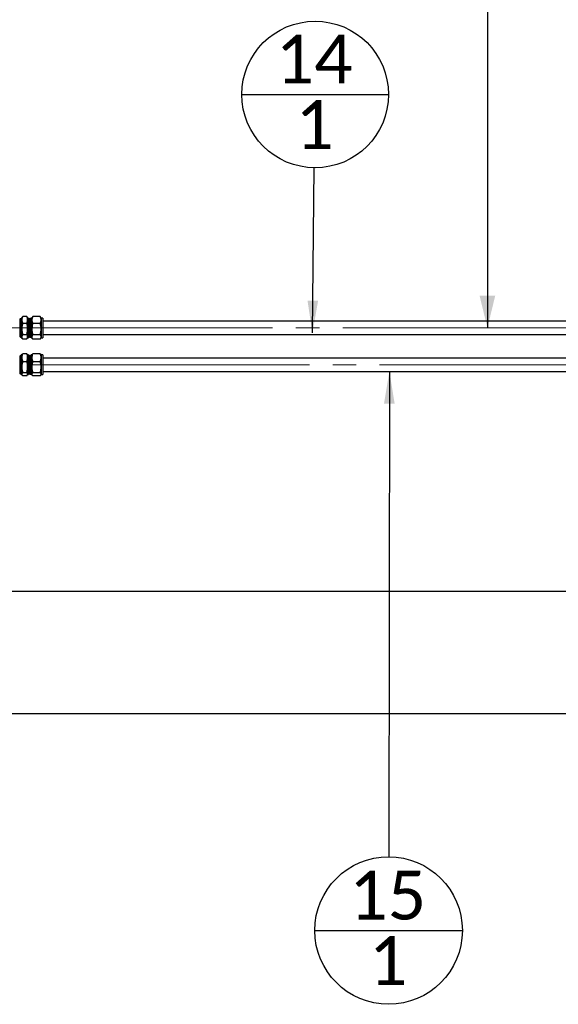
# Paper-space layout 'Sheet1' of a CAD drawing. Header units: millimetres. Extents: x 0 to 23548, y 0 to 16632.
# Tile 108 of 143: x 15290 to 16107, y 2443 to 3938. Entities that reach past the tile are written whole.
import ezdxf

# ---------------------------------------------------------------- set-up
doc = ezdxf.new("R2010")
doc.units = ezdxf.units.MM
doc.linetypes.add('SLD-Mista-longa', pattern=[19.05, 15.24, -1.27, 1.27, -1.27])
doc.linetypes.add('SLD-Sólida', pattern=[0])
doc.layers.add('DETALHAMENTO', color=8, linetype='SLD-Sólida')
doc.styles.add('SLDTEXTSTYLE2', font='CALIBRI.TTF')
doc.styles.get("Standard").update_dxf_attribs({"font": 'CALIBRI.TTF'})
doc.dimstyles.new('SLDDIMSTYLE1', dxfattribs={"dimtxt": 72.8, "dimasz": 49, "dimexe": 0, "dimexo": 0.0625, "dimgap": 18.2, "dimtad": 1, "dimdec": 0, "dimrnd": 1e-09, "dimzin": 12, "dimdsep": 46, "dimtxsty": 'SLDTEXTSTYLE2', "dimsah": 1, "dimcen": 0.09, "dimadec": 0, "dimazin": 3, "dimtfac": 1, "dimtdec": 0, "dimtofl": 0, "dimtmove": 0, "dimatfit": 3, "dimfxl": 0, "dimfrac": 2, "dimtolj": 1, "dimtzin": 12, "dimarcsym": 0})
doc.dimstyles.new('SLDDIMSTYLE3', dxfattribs={"dimtxt": 0.18, "dimasz": 49, "dimexe": 0, "dimexo": 0.0625, "dimgap": 0, "dimtad": 0, "dimtih": 1, "dimtoh": 1, "dimdec": 0, "dimrnd": 1e-09, "dimzin": 0, "dimdsep": 46, "dimtxsty": 'Standard', "dimsah": 1, "dimcen": 0.09, "dimadec": 0, "dimazin": 0, "dimtfac": 49, "dimtdec": 0, "dimtofl": 0, "dimtmove": 0, "dimatfit": 3, "dimfxl": 0, "dimfrac": 2, "dimtolj": 1, "dimtzin": 0, "dimarcsym": 0})
doc.dimstyles.new('SLDDIMSTYLE4', dxfattribs={"dimtxt": 72.8, "dimasz": 49, "dimexe": 0, "dimexo": 0.0625, "dimgap": 18.2, "dimtad": 1, "dimrnd": 1e-09, "dimzin": 12, "dimdsep": 46, "dimtxsty": 'SLDTEXTSTYLE2', "dimsah": 1, "dimcen": 0.09, "dimadec": 0, "dimazin": 3, "dimtfac": 1, "dimtofl": 0, "dimtmove": 0, "dimatfit": 3, "dimfxl": 0, "dimfrac": 2, "dimtolj": 1, "dimtzin": 12, "dimarcsym": 0})

# ---------------------------------------------------------------- blocks, each defined once
blk = doc.blocks.new('_D_9')
at = {"layer": 'DETALHAMENTO', "ltscale": 28}
for p, q in [((9716.2, 3482), (9716.2, 3042.2)), ((16246.7, 3482), (16246.7, 3042.2)), ((9716.2, 3070.2), (16246.7, 3070.2))]:
    blk.add_line(p, q, dxfattribs=at)
for points in [[(9716.2, 3070.2), (9765.2, 3058.3), (9765.2, 3082.1)], [(16246.7, 3070.2), (16197.7, 3082.1), (16197.7, 3058.3)]]:
    blk.add_solid(points, dxfattribs=at)
at = {"layer": 'DETALHAMENTO', "ltscale": 28, "insert": (12882.9, 3167.3), "char_height": 72.8, "attachment_point": 1, "style": 'SLDTEXTSTYLE2'}
blk.add_mtext('6531', dxfattribs=at)
blk = doc.blocks.new('_D_10')
at = {"layer": 'DETALHAMENTO', "ltscale": 28}
for p, q in [((9666.2, 3426), (9666.2, 2856.6)), ((16302.7, 3426), (16302.7, 2856.6)), ((9666.2, 2884.6), (16302.7, 2884.6))]:
    blk.add_line(p, q, dxfattribs=at)
for points in [[(9666.2, 2884.6), (9715.2, 2872.7), (9715.2, 2896.5)], [(16302.7, 2884.6), (16253.7, 2896.5), (16253.7, 2872.7)]]:
    blk.add_solid(points, dxfattribs=at)
at = {"layer": 'DETALHAMENTO', "ltscale": 28, "insert": (12885.9, 2981.7), "char_height": 72.8, "attachment_point": 1, "style": 'SLDTEXTSTYLE2'}
blk.add_mtext('6637', dxfattribs=at)
blk = doc.blocks.new('_D_17')
at = {"layer": 'DETALHAMENTO', "ltscale": 28}
for p, q in [((16214.1, 6945), (15971.5, 6945)), ((15999.5, 6945), (15999.5, 3470))]:
    blk.add_line(p, q, dxfattribs=at)
for points in [[(15999.5, 6945), (15987.6, 6896), (16011.4, 6896)], [(15999.5, 3470), (16011.4, 3519), (15987.6, 3519)]]:
    blk.add_solid(points, dxfattribs=at)
at = {"layer": 'DETALHAMENTO', "ltscale": 28, "insert": (15902.5, 5109), "char_height": 72.8, "attachment_point": 1, "rotation": 90, "style": 'SLDTEXTSTYLE2'}
blk.add_mtext('3475', dxfattribs=at)
blk = doc.blocks.new('SW_NOTE_0_9')
at = {"layer": 'DETALHAMENTO', "color": 0, "ltscale": 28}
blk.add_line((-110, 111.2), (112.5, 111.2), dxfattribs=at)
blk.add_circle((1.3, 111.2), 111.3, dxfattribs=at)
at = {"layer": 'DETALHAMENTO', "color": 0, "ltscale": 28, "attachment_point": 2, "style": 'SLDTEXTSTYLE2'}
for s, insert, char_height in [('14', (-0.2, 202), 74.08), ('1', (0.5, 102.4), 74.1)]:
    blk.add_mtext(s, dxfattribs=dict(at, insert=insert, char_height=char_height))
blk = doc.blocks.new('SW_NOTE_0_10')
at = {"layer": 'DETALHAMENTO', "color": 0, "ltscale": 28}
blk.add_line((-112.2, -112), (111.9, -112), dxfattribs=at)
blk.add_circle((-0.2, -112), 112, dxfattribs=at)
at = {"layer": 'DETALHAMENTO', "color": 0, "ltscale": 28, "attachment_point": 2, "style": 'SLDTEXTSTYLE2'}
for s, insert, char_height in [('15', (-1.6, -21.3), 74.08), ('1', (-0.9, -120.8), 74.1)]:
    blk.add_mtext(s, dxfattribs=dict(at, insert=insert, char_height=char_height))

psp = doc.layouts.new('Sheet1')

# ---------------------------------------------------------------- linework, layer by layer
at = {"color": 7, "linetype": 'SLD-Sólida', "lineweight": 25, "ltscale": 28}
for p, q in [((15290.326, 3483.543), (15289.571, 3484.298)), ((15292.776, 3485.011), (15291.676, 3485.011)), ((15291.676, 3455.011), (15291.676, 3485.011)), ((15293.524, 3486.306), (15292.776, 3485.011)), ((15292.776, 3485.011), (15292.776, 3481.958)), ((15293.566, 3486.281), (15294.116, 3487.195)), ((15300.236, 3487.195), (15294.116, 3487.195)), ((15300.236, 3487.195), (15300.835, 3486.281)), ((15301.576, 3485.011), (15300.841, 3486.285)), ((15302.676, 3485.011), (15301.576, 3485.011)), ((15301.576, 3481.958), (15301.576, 3485.011)), ((15302.676, 3485.011), (15302.676, 3455.011)), ((15304.782, 3484.298), (15304.026, 3483.543)), ((15307.176, 3484.298), (15304.782, 3484.298)), ((15304.782, 3484.298), (15304.782, 3455.723)), ((15308.051, 3485.011), (15307.176, 3485.011)), ((15307.176, 3485.011), (15307.176, 3455.011)), ((15308.799, 3486.306), (15308.051, 3485.011)), ((15308.051, 3481.958), (15308.051, 3485.011)), ((15308.841, 3486.281), (15309.391, 3487.195)), ((15320.711, 3487.195), (15309.391, 3487.195)), ((15320.711, 3487.195), (15321.31, 3486.281)), ((15322.051, 3485.011), (15321.316, 3486.285)), ((15324.676, 3485.011), (15322.051, 3485.011)), ((15322.051, 3485.011), (15322.051, 3481.958)), ((15324.676, 3485.011), (15324.676, 3455.011)), ((15291.676, 3483.543), (15290.326, 3483.543)), ((15290.326, 3483.436), (15290.326, 3483.543)), ((15290.326, 3456.479), (15290.326, 3483.436)), ((15292.776, 3481.958), (15292.776, 3468.129)), ((15300.236, 3476.721), (15294.116, 3476.721)), ((15301.576, 3468.129), (15301.576, 3481.958)), ((15304.026, 3483.543), (15302.676, 3483.543)), ((15304.026, 3483.543), (15304.026, 3456.479)), ((15308.051, 3468.129), (15308.051, 3481.958)), ((15320.711, 3476.721), (15309.391, 3476.721)), ((15322.051, 3481.958), (15322.051, 3468.129)), ((16206.676, 3480.011), (15324.676, 3480.011)), ((15289.571, 3455.723), (15290.326, 3456.479)), ((15290.326, 3456.479), (15291.676, 3456.479)), ((15291.676, 3455.011), (15292.776, 3455.011)), ((15292.776, 3468.129), (15292.776, 3456.182)), ((15292.776, 3456.182), (15292.776, 3455.011)), ((15292.776, 3455.011), (15293.524, 3453.716)), ((15300.236, 3459.538), (15294.116, 3459.538)), ((15300.841, 3453.737), (15301.576, 3455.011)), ((15301.576, 3456.182), (15301.576, 3468.129)), ((15301.576, 3455.011), (15301.576, 3456.182)), ((15301.576, 3455.011), (15302.676, 3455.011)), ((15302.676, 3456.479), (15304.026, 3456.479)), ((15304.026, 3456.479), (15304.782, 3455.723)), ((15304.782, 3455.723), (15307.176, 3455.723)), ((15307.176, 3455.011), (15308.051, 3455.011)), ((15308.051, 3456.182), (15308.051, 3468.129)), ((15308.051, 3455.011), (15308.051, 3456.182)), ((15308.051, 3455.011), (15308.799, 3453.716)), ((15320.711, 3459.538), (15309.391, 3459.538)), ((15321.316, 3453.737), (15322.051, 3455.011)), ((15322.051, 3468.129), (15322.051, 3456.182)), ((15322.051, 3456.182), (15322.051, 3455.011)), ((15322.051, 3455.011), (15324.676, 3455.011)), ((15324.676, 3460.011), (16206.676, 3460.011)), ((15300.236, 3452.827), (15294.116, 3452.827)), ((15320.711, 3452.827), (15309.391, 3452.827)), ((15290.326, 3427.543), (15289.571, 3428.298)), ((15291.676, 3427.543), (15290.326, 3427.543)), ((15290.326, 3427.114), (15290.326, 3427.543)), ((15290.326, 3400.479), (15290.326, 3427.114)), ((15292.776, 3429.011), (15291.676, 3429.011)), ((15291.676, 3399.011), (15291.676, 3429.011)), ((15293.115, 3429.597), (15292.776, 3429.011)), ((15292.776, 3429.011), (15292.776, 3424.717)), ((15292.776, 3424.717), (15292.776, 3410.266)), ((15300.236, 3430.783), (15294.116, 3430.783)), ((15301.576, 3429.011), (15301.244, 3429.587)), ((15302.676, 3429.011), (15301.576, 3429.011)), ((15301.576, 3424.717), (15301.576, 3429.011)), ((15301.576, 3410.266), (15301.576, 3424.717)), ((15302.676, 3429.011), (15302.676, 3399.011)), ((15304.026, 3427.543), (15302.676, 3427.543)), ((15304.782, 3428.298), (15304.026, 3427.543)), ((15304.026, 3427.543), (15304.026, 3400.479)), ((15307.176, 3428.298), (15304.782, 3428.298)), ((15304.782, 3428.298), (15304.782, 3399.723)), ((15308.051, 3429.011), (15307.176, 3429.011)), ((15307.176, 3429.011), (15307.176, 3399.011)), ((15308.39, 3429.597), (15308.051, 3429.011)), ((15308.051, 3424.717), (15308.051, 3429.011)), ((15308.051, 3410.266), (15308.051, 3424.717)), ((15320.711, 3430.783), (15309.391, 3430.783)), ((15322.051, 3429.011), (15321.719, 3429.587)), ((15324.676, 3429.011), (15322.051, 3429.011)), ((15322.051, 3429.011), (15322.051, 3424.717)), ((15322.051, 3424.717), (15322.051, 3410.266)), ((15324.676, 3429.011), (15324.676, 3399.011)), ((16262.676, 3424.011), (15324.676, 3424.011)), ((15292.776, 3410.266), (15292.776, 3399.559)), ((15300.236, 3418.652), (15294.116, 3418.652)), ((15301.576, 3399.559), (15301.576, 3410.266)), ((15308.051, 3399.559), (15308.051, 3410.266)), ((15320.711, 3418.652), (15309.391, 3418.652)), ((15322.051, 3410.266), (15322.051, 3399.559)), ((15289.571, 3399.723), (15290.326, 3400.479)), ((15290.326, 3400.479), (15291.676, 3400.479)), ((15291.676, 3399.011), (15292.776, 3399.011)), ((15292.776, 3399.559), (15292.776, 3399.011)), ((15292.776, 3399.011), (15293.115, 3398.424)), ((15300.236, 3401.88), (15294.116, 3401.88)), ((15300.236, 3397.239), (15294.116, 3397.239)), ((15301.244, 3398.435), (15301.576, 3399.011)), ((15301.576, 3399.011), (15301.576, 3399.559)), ((15301.576, 3399.011), (15302.676, 3399.011)), ((15302.676, 3400.479), (15304.026, 3400.479)), ((15304.026, 3400.479), (15304.782, 3399.723)), ((15304.782, 3399.723), (15307.176, 3399.723)), ((15307.176, 3399.011), (15308.051, 3399.011)), ((15308.051, 3399.011), (15308.051, 3399.559)), ((15308.051, 3399.011), (15308.39, 3398.424)), ((15320.711, 3401.88), (15309.391, 3401.88)), ((15320.711, 3397.239), (15309.391, 3397.239)), ((15321.719, 3398.435), (15322.051, 3399.011)), ((15322.051, 3399.559), (15322.051, 3399.011)), ((15322.051, 3399.011), (15324.676, 3399.011)), ((15324.676, 3404.011), (16262.676, 3404.011))]:
    psp.add_line(p, q, dxfattribs=at)
for points, knots in [([(15294.116, 3487.195), (15293.885, 3486.676), (15293.442, 3485.68), (15292.911, 3483.934), (15292.827, 3482.699), (15292.776, 3481.958)], [0, 0, 0, 0, 0.30307373, 0.58211286, 1, 1, 1, 1]), ([(15301.576, 3481.958), (15301.497, 3482.908), (15301.35, 3484.682), (15300.59, 3486.397), (15300.236, 3487.195)], [0, 0, 0, 0, 0.53525105, 1, 1, 1, 1]), ([(15309.391, 3487.195), (15309.16, 3486.676), (15308.717, 3485.68), (15308.186, 3483.934), (15308.102, 3482.699), (15308.051, 3481.958)], [0, 0, 0, 0, 0.30307373, 0.58211286, 1, 1, 1, 1]), ([(15322.051, 3481.958), (15321.972, 3482.908), (15321.825, 3484.682), (15321.065, 3486.397), (15320.711, 3487.195)], [0, 0, 0, 0, 0.53525105, 1, 1, 1, 1]), ([(15292.776, 3481.958), (15292.855, 3481.008), (15293.003, 3479.234), (15293.763, 3477.518), (15294.116, 3476.721)], [0, 0, 0, 0, 0.53525105, 1, 1, 1, 1]), ([(15294.116, 3476.721), (15293.885, 3475.871), (15293.442, 3474.237), (15292.911, 3471.371), (15292.827, 3469.345), (15292.776, 3468.129)], [0, 0, 0, 0, 0.30307373, 0.58211286, 1, 1, 1, 1]), ([(15300.236, 3476.721), (15300.467, 3477.24), (15300.91, 3478.236), (15301.441, 3479.982), (15301.526, 3481.217), (15301.576, 3481.958)], [0, 0, 0, 0, 0.30307373, 0.58211286, 1, 1, 1, 1]), ([(15301.576, 3468.129), (15301.497, 3469.688), (15301.35, 3472.599), (15300.59, 3475.413), (15300.236, 3476.721)], [0, 0, 0, 0, 0.53525105, 1, 1, 1, 1]), ([(15308.051, 3481.958), (15308.13, 3481.008), (15308.278, 3479.234), (15309.038, 3477.518), (15309.391, 3476.721)], [0, 0, 0, 0, 0.53525105, 1, 1, 1, 1]), ([(15309.391, 3476.721), (15309.16, 3475.871), (15308.717, 3474.237), (15308.186, 3471.371), (15308.102, 3469.345), (15308.051, 3468.129)], [0, 0, 0, 0, 0.30307373, 0.58211286, 1, 1, 1, 1]), ([(15320.711, 3476.721), (15320.942, 3477.24), (15321.385, 3478.236), (15321.916, 3479.982), (15322.001, 3481.217), (15322.051, 3481.958)], [0, 0, 0, 0, 0.30307373, 0.58211286, 1, 1, 1, 1]), ([(15322.051, 3468.129), (15321.972, 3469.688), (15321.825, 3472.599), (15321.065, 3475.413), (15320.711, 3476.721)], [0, 0, 0, 0, 0.535251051, 1, 1, 1, 1]), ([(15292.776, 3468.129), (15292.855, 3466.571), (15293.003, 3463.66), (15293.763, 3460.845), (15294.116, 3459.538)], [0, 0, 0, 0, 0.53525105, 1, 1, 1, 1]), ([(15294.116, 3459.538), (15293.885, 3459.205), (15293.442, 3458.567), (15292.911, 3457.448), (15292.827, 3456.657), (15292.776, 3456.182)], [0, 0, 0, 0, 0.30307373, 0.58211286, 1, 1, 1, 1]), ([(15292.776, 3456.182), (15292.855, 3455.574), (15293.003, 3454.437), (15293.763, 3453.338), (15294.116, 3452.827)], [0, 0, 0, 0, 0.53525105, 1, 1, 1, 1]), ([(15300.236, 3459.538), (15300.467, 3460.388), (15300.91, 3462.022), (15301.441, 3464.887), (15301.526, 3466.914), (15301.576, 3468.129)], [0, 0, 0, 0, 0.30307373, 0.58211286, 1, 1, 1, 1]), ([(15301.576, 3456.182), (15301.497, 3456.791), (15301.35, 3457.928), (15300.59, 3459.027), (15300.236, 3459.538)], [0, 0, 0, 0, 0.53525105, 1, 1, 1, 1]), ([(15300.236, 3452.827), (15300.467, 3453.159), (15300.91, 3453.797), (15301.441, 3454.916), (15301.526, 3455.708), (15301.576, 3456.182)], [0, 0, 0, 0, 0.30307373, 0.58211286, 1, 1, 1, 1]), ([(15308.051, 3468.129), (15308.13, 3466.571), (15308.278, 3463.66), (15309.038, 3460.845), (15309.391, 3459.538)], [0, 0, 0, 0, 0.53525105, 1, 1, 1, 1]), ([(15309.391, 3459.538), (15309.16, 3459.205), (15308.717, 3458.567), (15308.186, 3457.448), (15308.102, 3456.657), (15308.051, 3456.182)], [0, 0, 0, 0, 0.30307373, 0.58211286, 1, 1, 1, 1]), ([(15308.051, 3456.182), (15308.13, 3455.574), (15308.278, 3454.437), (15309.038, 3453.338), (15309.391, 3452.827)], [0, 0, 0, 0, 0.53525105, 1, 1, 1, 1]), ([(15320.711, 3459.538), (15320.942, 3460.388), (15321.385, 3462.022), (15321.916, 3464.887), (15322.001, 3466.914), (15322.051, 3468.129)], [0, 0, 0, 0, 0.30307373, 0.58211286, 1, 1, 1, 1]), ([(15322.051, 3456.182), (15321.972, 3456.791), (15321.825, 3457.928), (15321.065, 3459.027), (15320.711, 3459.538)], [0, 0, 0, 0, 0.53525105, 1, 1, 1, 1]), ([(15320.711, 3452.827), (15320.942, 3453.159), (15321.385, 3453.797), (15321.916, 3454.916), (15322.001, 3455.708), (15322.051, 3456.182)], [0, 0, 0, 0, 0.30307373, 0.58211286, 1, 1, 1, 1]), ([(15294.116, 3430.783), (15293.885, 3430.182), (15293.442, 3429.029), (15292.911, 3427.006), (15292.827, 3425.575), (15292.776, 3424.717)], [0, 0, 0, 0, 0.30307373, 0.58211286, 1, 1, 1, 1]), ([(15292.776, 3424.717), (15292.855, 3423.617), (15293.003, 3421.562), (15293.763, 3419.575), (15294.116, 3418.652)], [0, 0, 0, 0, 0.53525105, 1, 1, 1, 1]), ([(15293.144, 3429.581), (15293.157, 3429.626), (15293.28, 3430.036), (15293.723, 3430.431), (15294.116, 3430.783)], [0, 0, 0, 0, 0.11149835, 1, 1, 1, 1]), ([(15301.576, 3424.717), (15301.497, 3425.817), (15301.35, 3427.873), (15300.59, 3429.859), (15300.236, 3430.783)], [0, 0, 0, 0, 0.53525105, 1, 1, 1, 1]), ([(15300.236, 3430.783), (15300.473, 3430.553), (15300.882, 3430.157), (15301.128, 3429.751), (15301.231, 3429.58)], [0, 0, 0, 0, 0.5789633, 1, 1, 1, 1]), ([(15300.236, 3418.652), (15300.467, 3419.252), (15300.91, 3420.406), (15301.441, 3422.429), (15301.526, 3423.859), (15301.576, 3424.717)], [0, 0, 0, 0, 0.30307373, 0.58211286, 1, 1, 1, 1]), ([(15309.391, 3430.783), (15309.16, 3430.182), (15308.717, 3429.029), (15308.186, 3427.006), (15308.102, 3425.575), (15308.051, 3424.717)], [0, 0, 0, 0, 0.30307373, 0.58211286, 1, 1, 1, 1]), ([(15308.051, 3424.717), (15308.13, 3423.617), (15308.278, 3421.562), (15309.038, 3419.575), (15309.391, 3418.652)], [0, 0, 0, 0, 0.53525105, 1, 1, 1, 1]), ([(15308.419, 3429.581), (15308.432, 3429.626), (15308.555, 3430.036), (15308.998, 3430.431), (15309.391, 3430.783)], [0, 0, 0, 0, 0.11149835, 1, 1, 1, 1]), ([(15322.051, 3424.717), (15321.972, 3425.817), (15321.825, 3427.873), (15321.065, 3429.859), (15320.711, 3430.783)], [0, 0, 0, 0, 0.53525105, 1, 1, 1, 1]), ([(15320.711, 3430.783), (15320.948, 3430.553), (15321.357, 3430.157), (15321.603, 3429.751), (15321.706, 3429.58)], [0, 0, 0, 0, 0.5789633, 1, 1, 1, 1]), ([(15320.711, 3418.652), (15320.942, 3419.252), (15321.385, 3420.406), (15321.916, 3422.429), (15322.001, 3423.859), (15322.051, 3424.717)], [0, 0, 0, 0, 0.30307373, 0.58211286, 1, 1, 1, 1]), ([(15294.116, 3418.652), (15293.885, 3417.821), (15293.442, 3416.227), (15292.911, 3413.43), (15292.827, 3411.452), (15292.776, 3410.266)], [0, 0, 0, 0, 0.30307373, 0.58211286, 1, 1, 1, 1]), ([(15292.776, 3410.266), (15292.855, 3408.745), (15293.003, 3405.903), (15293.763, 3403.156), (15294.116, 3401.88)], [0, 0, 0, 0, 0.53525105, 1, 1, 1, 1]), ([(15301.576, 3410.266), (15301.497, 3411.787), (15301.35, 3414.628), (15300.59, 3417.375), (15300.236, 3418.652)], [0, 0, 0, 0, 0.53525105, 1, 1, 1, 1]), ([(15300.236, 3401.88), (15300.467, 3402.71), (15300.91, 3404.305), (15301.441, 3407.101), (15301.526, 3409.08), (15301.576, 3410.266)], [0, 0, 0, 0, 0.30307373, 0.58211286, 1, 1, 1, 1]), ([(15309.391, 3418.652), (15309.16, 3417.821), (15308.717, 3416.227), (15308.186, 3413.43), (15308.102, 3411.452), (15308.051, 3410.266)], [0, 0, 0, 0, 0.30307373, 0.58211286, 1, 1, 1, 1]), ([(15308.051, 3410.266), (15308.13, 3408.745), (15308.278, 3405.903), (15309.038, 3403.156), (15309.391, 3401.88)], [0, 0, 0, 0, 0.53525105, 1, 1, 1, 1]), ([(15322.051, 3410.266), (15321.972, 3411.787), (15321.825, 3414.628), (15321.065, 3417.375), (15320.711, 3418.652)], [0, 0, 0, 0, 0.53525105, 1, 1, 1, 1]), ([(15320.711, 3401.88), (15320.942, 3402.71), (15321.385, 3404.305), (15321.916, 3407.101), (15322.001, 3409.08), (15322.051, 3410.266)], [0, 0, 0, 0, 0.30307373, 0.58211286, 1, 1, 1, 1]), ([(15294.116, 3401.88), (15293.885, 3401.65), (15293.442, 3401.209), (15292.911, 3400.435), (15292.827, 3399.887), (15292.776, 3399.559)], [0, 0, 0, 0, 0.30307373, 0.58211286, 1, 1, 1, 1]), ([(15292.776, 3399.559), (15292.855, 3399.138), (15293.003, 3398.352), (15293.763, 3397.592), (15294.116, 3397.239)], [0, 0, 0, 0, 0.53525105, 1, 1, 1, 1]), ([(15301.576, 3399.559), (15301.497, 3399.98), (15301.35, 3400.766), (15300.59, 3401.526), (15300.236, 3401.88)], [0, 0, 0, 0, 0.53525105, 1, 1, 1, 1]), ([(15300.236, 3397.239), (15300.467, 3397.469), (15300.91, 3397.91), (15301.441, 3398.684), (15301.526, 3399.231), (15301.576, 3399.559)], [0, 0, 0, 0, 0.30307373, 0.58211286, 1, 1, 1, 1]), ([(15309.391, 3401.88), (15309.16, 3401.65), (15308.717, 3401.209), (15308.186, 3400.435), (15308.102, 3399.887), (15308.051, 3399.559)], [0, 0, 0, 0, 0.30307373, 0.58211286, 1, 1, 1, 1]), ([(15308.051, 3399.559), (15308.13, 3399.138), (15308.278, 3398.352), (15309.038, 3397.592), (15309.391, 3397.239)], [0, 0, 0, 0, 0.53525105, 1, 1, 1, 1]), ([(15322.051, 3399.559), (15321.972, 3399.98), (15321.825, 3400.766), (15321.065, 3401.526), (15320.711, 3401.88)], [0, 0, 0, 0, 0.53525105, 1, 1, 1, 1]), ([(15320.711, 3397.239), (15320.942, 3397.469), (15321.385, 3397.91), (15321.916, 3398.684), (15322.001, 3399.231), (15322.051, 3399.559)], [0, 0, 0, 0, 0.30307373, 0.58211286, 1, 1, 1, 1])]:
    psp.add_open_spline(points, degree=3, knots=knots, dxfattribs=at)
at = {"layer": 'DETALHAMENTO', "linetype": 'SLD-Mista-longa', "lineweight": 18, "ltscale": 28}
for p, q in [((16206.676, 3470.011), (9756.176, 3470.011)), ((16262.676, 3414.011), (9706.176, 3414.011))]:
    psp.add_line(p, q, dxfattribs=at)

# ---------------------------------------------------------------- block references
at = {"layer": 'DETALHAMENTO', "ltscale": 28}
for name, p in [('SW_NOTE_0_9', (15736.74, 3713.236)), ('SW_NOTE_0_10', (15849.67, 2666.91))]:
    psp.add_blockref(name, p, dxfattribs=at)

# ---------------------------------------------------------------- dimensions: what is measured, and where the dimension line sits
for base, p1, p2, angle, dimstyle, picture, middle in [((15999.535, 3470.011), (16242.076, 6945.011), (16206.676, 3470.011), 90, 'SLDDIMSTYLE4', '_D_17', (15999.535, 5207.511)), ((16246.676242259, 3070.184493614), (9716.176242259, 3510.010817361), (16246.676242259, 3510.010817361), 0, 'SLDDIMSTYLE1', '_D_9', (12981.426242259, 3070.184493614)), ((16302.676242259, 2884.588854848), (9666.176242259, 3454.010817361), (16302.676242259, 3454.010817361), 0, 'SLDDIMSTYLE1', '_D_10', (12984.426242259, 2884.588854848))]:
    dim = psp.add_linear_dim(base=base, p1=p1, p2=p2, angle=angle, dimstyle=dimstyle, dxfattribs=at)
    dim.commit()
    dim.dimension.update_dxf_attribs({"geometry": picture, "text_midpoint": middle, "dimtype": 160})

# ---------------------------------------------------------------- leaders
for points in [[(15733.921, 3462.369), (15736.74, 3713.236)], [(15850.722, 3404.011), (15849.67, 2666.91)]]:
    psp.add_leader(points, dimstyle='SLDDIMSTYLE3', dxfattribs=at)

doc.saveas('drawing.dxf')
